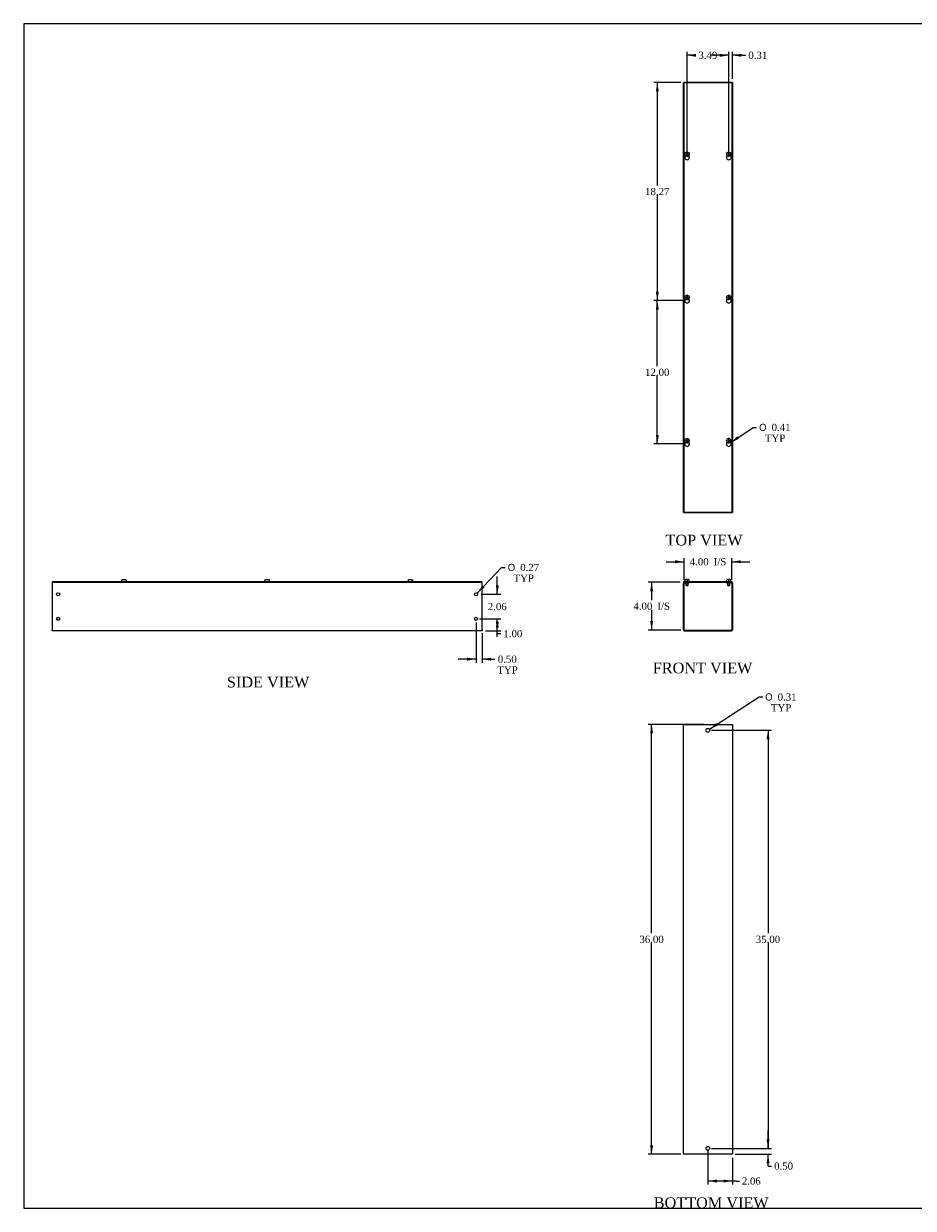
# Model space of a CAD drawing. Header units: inches. Extents: x 1 to 150, y -1 to 99.
# Tile 1 of 5: x 1 to 75, y 0 to 99. Entities that reach past the tile are written whole.
import ezdxf
from ezdxf.enums import TextEntityAlignment as Align

# ---------------------------------------------------------------- set-up
doc = ezdxf.new("R2010")
doc.units = ezdxf.units.IN
doc.header["$MEASUREMENT"] = 0
for name, color, linetype in [('COM53344-3', 7, 'Continuous'), ('COM56307-4', 7, 'Continuous'), ('Default', 7, 'Continuous'), ('SCS19515', 7, 'Continuous')]:
    doc.layers.add(name, color=color, linetype=linetype)
doc.styles.add('SEACAD_Solid_Edge_ANSI1_Symbols', font='txt')
doc.styles.add('SEACAD_Times_New_Roman', font='times.ttf')
doc.dimstyles.new('HAMMOND_(STH_-_120x80)', dxfattribs={"dimtxt": 0.6, "dimasz": 0.75, "dimexe": 0.3, "dimexo": 0.3, "dimgap": 0.15, "dimtad": 0, "dimtih": 1, "dimtoh": 1, "dimzin": 0, "dimdsep": 46, "dimtxsty": 'SEACAD_Times_New_Roman', "dimblk1": '_SE_FILLED', "dimblk2": '_SE_FILLED', "dimsah": 1, "dimcen": 0.3, "dimadec": 0, "dimazin": 0, "dimtfac": 0.8, "dimtofl": 0, "dimtmove": 0, "dimatfit": 3, "dimfxl": 1, "dimtolj": 1, "dimtzin": 0, "dimarcsym": 0})

# ---------------------------------------------------------------- blocks, each defined once
blk = doc.blocks.new('SE')
at = {"layer": 'COM53344-3', "color": 7, "linetype": 'Continuous'}
for p, q in [((55.893, 48.75), (55.893, 52.635)), ((55.95, 48.75), (55.95, 52.635)), ((55.979, 52.721), (56.143, 52.721)), ((55.979, 52.664), (56.143, 52.664)), ((56.143, 52.664), (56.143, 52.721)), ((56.143, 52.664), (56.393, 52.664)), ((56.393, 52.664), (56.393, 52.721)), ((59.507, 52.721), (59.507, 52.664)), ((59.507, 52.664), (59.757, 52.664)), ((59.757, 52.721), (59.921, 52.721)), ((59.757, 52.664), (59.757, 52.721)), ((59.757, 52.664), (59.921, 52.664)), ((59.95, 52.635), (59.95, 48.75)), ((60.007, 52.635), (60.007, 48.75)), ((55.979, 48.721), (59.921, 48.721)), ((55.979, 48.664), (59.921, 48.664))]:
    blk.add_line(p, q, dxfattribs=at)
for centre, radius, start, end in [((55.979, 52.635), 0.086, 90, 180), ((55.979, 52.635), 0.029, 90, 180), ((59.921, 52.635), 0.086, 0, 90), ((59.921, 52.635), 0.029, 0, 90), ((55.979, 48.75), 0.086, 180, 270), ((55.979, 48.75), 0.029, 180, 270), ((59.921, 48.75), 0.086, 270, 0), ((59.921, 48.75), 0.029, 270, 0)]:
    blk.add_arc(centre, radius, start, end, dxfattribs=at)
at = {"layer": 'COM56307-4', "color": 7, "linetype": 'Continuous'}
for p, q in [((55.925, 52.778), (59.976, 52.778)), ((55.925, 52.721), (55.925, 52.778)), ((55.925, 52.721), (55.979, 52.721)), ((56.143, 52.721), (59.757, 52.721)), ((59.921, 52.721), (59.976, 52.721)), ((59.976, 52.721), (59.976, 52.778))]:
    blk.add_line(p, q, dxfattribs=at)
at = {"layer": 'SCS19515', "color": 7, "linetype": 'Continuous'}
for p, q in [((56.018, 52.863), (56.018, 52.803)), ((56.176, 52.953), (56.108, 52.953)), ((56.111, 52.664), (56.111, 52.495)), ((56.176, 52.953), (56.176, 52.878)), ((56.236, 52.878), (56.176, 52.878)), ((56.303, 52.953), (56.236, 52.953)), ((56.236, 52.878), (56.236, 52.953)), ((56.301, 52.495), (56.301, 52.664)), ((56.393, 52.803), (56.393, 52.863)), ((59.507, 52.863), (59.507, 52.803)), ((59.665, 52.953), (59.597, 52.953)), ((59.6, 52.664), (59.6, 52.495)), ((59.665, 52.953), (59.665, 52.878)), ((59.725, 52.878), (59.665, 52.878)), ((59.792, 52.953), (59.725, 52.953)), ((59.725, 52.878), (59.725, 52.953)), ((59.79, 52.495), (59.79, 52.664)), ((59.882, 52.803), (59.882, 52.863)), ((56.301, 52.495), (56.111, 52.495)), ((56.111, 52.495), (56.141, 52.465)), ((56.141, 52.465), (56.271, 52.465)), ((56.271, 52.465), (56.301, 52.495)), ((59.79, 52.495), (59.6, 52.495)), ((59.6, 52.495), (59.63, 52.465)), ((59.63, 52.465), (59.76, 52.465)), ((59.76, 52.465), (59.79, 52.495))]:
    blk.add_line(p, q, dxfattribs=at)
for centre, radius, start, end in [((56.108, 52.863), 0.09, 90, 180), ((56.043, 52.803), 0.025, 180, 270), ((56.303, 52.863), 0.09, 0, 90), ((56.368, 52.803), 0.025, 270, 0), ((59.597, 52.863), 0.09, 90, 180), ((59.532, 52.803), 0.025, 180, 270), ((59.792, 52.863), 0.09, 0, 90), ((59.857, 52.803), 0.025, 270, 0)]:
    blk.add_arc(centre, radius, start, end, dxfattribs=at)
blk = doc.blocks.new('SE1')
at = {"layer": 'COM53344-3', "color": 7, "linetype": 'Continuous'}
for p, q in [((55.893, 58.576), (55.893, 94.576)), ((55.979, 94.576), (55.893, 94.576)), ((56.143, 94.576), (55.979, 94.576)), ((59.757, 94.576), (56.143, 94.576)), ((56.143, 94.545), (56.143, 94.576)), ((59.921, 94.576), (59.757, 94.576)), ((59.757, 94.576), (59.757, 94.545)), ((60.007, 94.576), (59.921, 94.576)), ((60.007, 94.576), (60.007, 58.576)), ((56.393, 88.226), (56.393, 88.382)), ((59.507, 88.382), (59.507, 88.226)), ((56.393, 76.226), (56.393, 76.382)), ((59.507, 76.382), (59.507, 76.226)), ((56.393, 64.226), (56.393, 64.382)), ((59.507, 64.382), (59.507, 64.226)), ((55.893, 58.576), (55.979, 58.576)), ((55.979, 58.576), (56.143, 58.576)), ((56.143, 58.576), (56.143, 58.607)), ((56.143, 58.576), (59.757, 58.576)), ((59.757, 58.607), (59.757, 58.576)), ((59.757, 58.576), (59.921, 58.576)), ((59.921, 58.576), (60.007, 58.576))]:
    blk.add_line(p, q, dxfattribs=at)
at = {"layer": 'COM56307-4', "color": 7, "linetype": 'Continuous'}
for p, q in [((55.925, 94.545), (55.925, 58.607)), ((59.976, 94.545), (55.925, 94.545)), ((59.976, 58.607), (59.976, 94.545)), ((55.925, 58.607), (59.976, 58.607))]:
    blk.add_line(p, q, dxfattribs=at)
for centre in [(56.206, 88.304), (59.695, 88.304), (56.206, 76.304), (59.695, 76.304), (56.206, 64.304), (59.695, 64.304)]:
    blk.add_arc(centre, 0.203, 133.55107, 46.44893, dxfattribs=at)
at = {"layer": 'SCS19515', "color": 7, "linetype": 'Continuous'}
for p, q in [((56.127, 88.576), (56.176, 88.625)), ((56.176, 88.527), (56.127, 88.576)), ((56.176, 88.76), (56.176, 88.669)), ((56.176, 88.669), (56.176, 88.625)), ((56.176, 88.527), (56.176, 88.483)), ((56.176, 88.483), (56.176, 88.392)), ((56.236, 88.669), (56.236, 88.76)), ((56.236, 88.625), (56.236, 88.669)), ((56.236, 88.625), (56.285, 88.576)), ((56.285, 88.576), (56.236, 88.527)), ((56.236, 88.483), (56.236, 88.527)), ((56.236, 88.392), (56.236, 88.483)), ((59.616, 88.576), (59.665, 88.625)), ((59.665, 88.527), (59.616, 88.576)), ((59.665, 88.76), (59.665, 88.669)), ((59.665, 88.669), (59.665, 88.625)), ((59.665, 88.527), (59.665, 88.483)), ((59.665, 88.483), (59.665, 88.392)), ((59.725, 88.669), (59.725, 88.76)), ((59.725, 88.625), (59.725, 88.669)), ((59.725, 88.625), (59.774, 88.576)), ((59.774, 88.576), (59.725, 88.527)), ((59.725, 88.483), (59.725, 88.527)), ((59.725, 88.392), (59.725, 88.483)), ((56.127, 76.576), (56.176, 76.625)), ((56.176, 76.527), (56.127, 76.576)), ((56.176, 76.76), (56.176, 76.669)), ((56.176, 76.669), (56.176, 76.625)), ((56.176, 76.527), (56.176, 76.483)), ((56.176, 76.483), (56.176, 76.392)), ((56.236, 76.669), (56.236, 76.76)), ((56.236, 76.625), (56.236, 76.669)), ((56.236, 76.625), (56.285, 76.576)), ((56.285, 76.576), (56.236, 76.527)), ((56.236, 76.483), (56.236, 76.527)), ((56.236, 76.392), (56.236, 76.483)), ((59.616, 76.576), (59.665, 76.625)), ((59.665, 76.527), (59.616, 76.576)), ((59.665, 76.76), (59.665, 76.669)), ((59.665, 76.669), (59.665, 76.625)), ((59.665, 76.527), (59.665, 76.483)), ((59.665, 76.483), (59.665, 76.392)), ((59.725, 76.669), (59.725, 76.76)), ((59.725, 76.625), (59.725, 76.669)), ((59.725, 76.625), (59.774, 76.576)), ((59.774, 76.576), (59.725, 76.527)), ((59.725, 76.483), (59.725, 76.527)), ((59.725, 76.392), (59.725, 76.483)), ((56.127, 64.576), (56.176, 64.625)), ((56.176, 64.527), (56.127, 64.576)), ((56.176, 64.76), (56.176, 64.669)), ((56.176, 64.669), (56.176, 64.625)), ((56.176, 64.527), (56.176, 64.483)), ((56.176, 64.483), (56.176, 64.392)), ((56.236, 64.669), (56.236, 64.76)), ((56.236, 64.625), (56.236, 64.669)), ((56.236, 64.625), (56.285, 64.576)), ((56.285, 64.576), (56.236, 64.527)), ((56.236, 64.483), (56.236, 64.527)), ((56.236, 64.392), (56.236, 64.483)), ((59.616, 64.576), (59.665, 64.625)), ((59.665, 64.527), (59.616, 64.576)), ((59.665, 64.76), (59.665, 64.669)), ((59.665, 64.669), (59.665, 64.625)), ((59.665, 64.527), (59.665, 64.483)), ((59.665, 64.483), (59.665, 64.392)), ((59.725, 64.669), (59.725, 64.76)), ((59.725, 64.625), (59.725, 64.669)), ((59.725, 64.625), (59.774, 64.576)), ((59.774, 64.576), (59.725, 64.527)), ((59.725, 64.483), (59.725, 64.527)), ((59.725, 64.392), (59.725, 64.483))]:
    blk.add_line(p, q, dxfattribs=at)
for centre in [(56.206, 88.576), (59.695, 88.576), (56.206, 76.576), (59.695, 76.576), (56.206, 64.576), (59.695, 64.576)]:
    blk.add_circle(centre, 0.187, dxfattribs=at)
for centre, start, end in [((56.206, 88.576), 80.73033, 99.26967), ((56.206, 88.576), 260.73033, 279.26967), ((59.695, 88.576), 80.73033, 99.26967), ((59.695, 88.576), 260.73033, 279.26967), ((56.206, 76.576), 80.73033, 99.26967), ((56.206, 76.576), 260.73033, 279.26967), ((59.695, 76.576), 80.73033, 99.26967), ((59.695, 76.576), 260.73033, 279.26967), ((56.206, 64.576), 80.73033, 99.26967), ((59.695, 64.576), 80.73033, 99.26967), ((56.206, 64.576), 260.73033, 279.26967), ((59.695, 64.576), 260.73033, 279.26967)]:
    blk.add_arc(centre, 0.186, start, end, dxfattribs=at)
blk = doc.blocks.new('SE2')
at = {"layer": 'COM53344-3', "color": 7, "linetype": 'Continuous'}
for p, q in [((55.893, 40.829), (55.979, 40.829)), ((55.893, 4.829), (55.893, 40.829)), ((55.979, 40.829), (59.921, 40.829)), ((59.921, 40.829), (60.007, 40.829)), ((60.007, 40.829), (60.007, 4.829)), ((55.979, 4.829), (55.893, 4.829)), ((59.921, 4.829), (55.979, 4.829)), ((60.007, 4.829), (59.921, 4.829))]:
    blk.add_line(p, q, dxfattribs=at)
for centre in [(57.95, 40.329), (57.95, 5.329)]:
    blk.add_circle(centre, 0.156, dxfattribs=at)
blk = doc.blocks.new('SE4')
at = {"layer": 'COM53344-3', "color": 7, "linetype": 'Continuous'}
for p, q in [((3.032, 52.721), (3.064, 52.721)), ((3.032, 52.721), (3.032, 52.635)), ((3.032, 52.635), (3.032, 48.75)), ((39.001, 52.721), (39.032, 52.721)), ((39.032, 52.635), (39.032, 52.721)), ((39.032, 48.75), (39.032, 52.635)), ((3.032, 48.664), (3.032, 48.75)), ((39.032, 48.664), (3.032, 48.664)), ((39.032, 48.75), (39.032, 48.664))]:
    blk.add_line(p, q, dxfattribs=at)
for centre in [(3.532, 51.721), (38.532, 51.721), (3.532, 49.664), (38.532, 49.664)]:
    blk.add_circle(centre, 0.133, dxfattribs=at)
at = {"layer": 'COM56307-4', "color": 7, "linetype": 'Continuous'}
for p, q in [((3.064, 52.778), (39.001, 52.778)), ((3.064, 52.721), (3.064, 52.778)), ((3.064, 52.721), (39.001, 52.721)), ((39.001, 52.721), (39.001, 52.778))]:
    blk.add_line(p, q, dxfattribs=at)
at = {"layer": 'SCS19515', "color": 7, "linetype": 'Continuous'}
for p, q in [((8.845, 52.863), (8.845, 52.803)), ((8.849, 52.878), (8.846, 52.878)), ((8.94, 52.953), (9.125, 52.953)), ((9.216, 52.878), (9.219, 52.878)), ((9.22, 52.803), (9.22, 52.863)), ((20.845, 52.863), (20.845, 52.803)), ((20.849, 52.878), (20.846, 52.878)), ((20.94, 52.953), (21.125, 52.953)), ((21.219, 52.878), (21.216, 52.878)), ((21.22, 52.803), (21.22, 52.863)), ((32.845, 52.863), (32.845, 52.803)), ((32.849, 52.878), (32.846, 52.878)), ((32.94, 52.953), (33.125, 52.953)), ((33.216, 52.878), (33.219, 52.878)), ((33.22, 52.803), (33.22, 52.863))]:
    blk.add_line(p, q, dxfattribs=at)
for centre, radius, start, end in [((8.935, 52.863), 0.09, 170.40593, 180), ((8.87, 52.803), 0.025, 180, 270), ((9.195, 52.803), 0.025, 270, 0), ((9.13, 52.863), 0.09, 0, 9.59407), ((20.935, 52.863), 0.09, 170.40593, 180), ((20.87, 52.803), 0.025, 180, 270), ((21.195, 52.803), 0.025, 270, 0), ((21.13, 52.863), 0.09, 0, 9.59407), ((32.935, 52.863), 0.09, 170.40593, 180), ((32.87, 52.803), 0.025, 180, 270), ((33.195, 52.803), 0.025, 270, 0), ((33.13, 52.863), 0.09, 0, 9.59407)]:
    blk.add_arc(centre, radius, start, end, dxfattribs=at)
for points in [[(8.849, 52.878), (8.849, 52.883), (8.851, 52.888), (8.855, 52.898), (8.857, 52.903), (8.862, 52.912), (8.865, 52.917), (8.872, 52.925), (8.876, 52.928), (8.884, 52.935), (8.889, 52.938), (8.898, 52.943), (8.903, 52.946), (8.913, 52.949), (8.918, 52.95), (8.929, 52.952), (8.934, 52.953), (8.94, 52.953)], [(9.125, 52.953), (9.13, 52.953), (9.136, 52.952), (9.146, 52.95), (9.152, 52.949), (9.162, 52.946), (9.167, 52.943), (9.176, 52.938), (9.18, 52.935), (9.189, 52.928), (9.192, 52.925), (9.199, 52.917), (9.203, 52.912), (9.208, 52.903), (9.21, 52.898), (9.214, 52.888), (9.215, 52.883), (9.216, 52.878)], [(20.849, 52.878), (20.849, 52.883), (20.851, 52.888), (20.855, 52.898), (20.857, 52.903), (20.862, 52.912), (20.865, 52.917), (20.872, 52.925), (20.876, 52.928), (20.884, 52.935), (20.889, 52.938), (20.898, 52.943), (20.903, 52.946), (20.913, 52.949), (20.918, 52.95), (20.929, 52.952), (20.934, 52.953), (20.94, 52.953)], [(21.125, 52.953), (21.13, 52.953), (21.136, 52.952), (21.146, 52.95), (21.152, 52.949), (21.162, 52.946), (21.167, 52.943), (21.176, 52.938), (21.18, 52.935), (21.189, 52.928), (21.192, 52.925), (21.199, 52.917), (21.203, 52.912), (21.208, 52.903), (21.21, 52.898), (21.214, 52.888), (21.215, 52.883), (21.216, 52.878)], [(32.849, 52.878), (32.849, 52.883), (32.851, 52.888), (32.855, 52.898), (32.857, 52.903), (32.862, 52.912), (32.865, 52.917), (32.872, 52.925), (32.876, 52.928), (32.884, 52.935), (32.889, 52.938), (32.898, 52.943), (32.903, 52.946), (32.913, 52.949), (32.918, 52.95), (32.929, 52.952), (32.934, 52.953), (32.94, 52.953)], [(33.125, 52.953), (33.13, 52.953), (33.136, 52.952), (33.146, 52.95), (33.152, 52.949), (33.162, 52.946), (33.167, 52.943), (33.176, 52.938), (33.18, 52.935), (33.189, 52.928), (33.192, 52.925), (33.199, 52.917), (33.203, 52.912), (33.208, 52.903), (33.21, 52.898), (33.214, 52.888), (33.215, 52.883), (33.216, 52.878)]]:
    blk.add_open_spline(points, degree=3, knots=[0, 0, 0, 0, 0.125, 0.125, 0.25, 0.25, 0.375, 0.375, 0.5, 0.5, 0.625, 0.625, 0.75, 0.75, 0.875, 0.875, 1, 1, 1, 1], dxfattribs=at)
blk = doc.blocks.new('DMBLK6152')
at = {"layer": 'Default', "linetype": 'Continuous', "transparency": 16777216}
for points in [[(55.2, 54.568), (55.2, 54.318), (55.95, 54.443)], [(60.7, 54.568), (59.95, 54.443), (60.7, 54.318)]]:
    blk.add_hatch(color=7, dxfattribs=at).paths.add_polyline_path(points)
at = {"layer": 'Default', "color": 7, "linetype": 'Continuous', "transparency": 16777216}
for p, q in [((55.95, 52.935), (55.95, 54.743)), ((59.95, 52.935), (59.95, 54.743)), ((54.45, 54.443), (55.95, 54.443)), ((59.95, 54.443), (61.45, 54.443))]:
    blk.add_line(p, q, dxfattribs=at)
at = {"layer": 'Default', "color": 7, "linetype": 'Continuous', "transparency": 16777216, "style": 'SEACAD_Times_New_Roman'}
for s, p in [('4.00', (56.425, 54.743)), ('I/S', (58.438, 54.743))]:
    blk.add_text(s, height=0.6, dxfattribs=at).set_placement(p, align=Align.TOP_LEFT)
blk = doc.blocks.new('_SE_FILLED')
at = {"color": 0}
blk.add_line((0, 0), (-1, 0), dxfattribs=at)
blk.add_solid([(0, 0), (-1, -0.1665), (-1, 0.1665), (0, 0)], dxfattribs=at)
blk = doc.blocks.new('DMBLK6153')
at = {"layer": 'Default', "linetype": 'Continuous', "transparency": 16777216}
for points in [[(53.11, 51.971), (53.36, 51.971), (53.235, 52.721)], [(53.11, 49.471), (53.235, 48.721), (53.36, 49.471)]]:
    blk.add_hatch(color=7, dxfattribs=at).paths.add_polyline_path(points)
at = {"layer": 'Default', "color": 7, "linetype": 'Continuous', "transparency": 16777216}
for p, q in [((55.625, 52.721), (52.935, 52.721)), ((53.235, 52.721), (53.235, 51.231)), ((53.235, 50.421), (53.235, 48.721)), ((55.679, 48.721), (52.935, 48.721))]:
    blk.add_line(p, q, dxfattribs=at)
at = {"layer": 'Default', "color": 7, "linetype": 'Continuous', "transparency": 16777216, "style": 'SEACAD_Times_New_Roman'}
for s, p in [('4.00', (51.71, 51.021)), ('I/S', (53.722, 51.021))]:
    blk.add_text(s, height=0.6, dxfattribs=at).set_placement(p, align=Align.TOP_LEFT)
blk = doc.blocks.new('DMBLK6154')
at = {"layer": 'Default', "linetype": 'Continuous', "transparency": 16777216}
for points in [[(53.11, 40.079), (53.36, 40.079), (53.235, 40.829)], [(53.11, 5.579), (53.235, 4.829), (53.36, 5.579)]]:
    blk.add_hatch(color=7, dxfattribs=at).paths.add_polyline_path(points)
at = {"layer": 'Default', "color": 7, "linetype": 'Continuous', "transparency": 16777216}
for p, q in [((57.65, 40.829), (52.935, 40.829)), ((53.235, 23.339), (53.235, 40.829)), ((53.235, 4.829), (53.235, 22.529)), ((55.679, 4.829), (52.935, 4.829))]:
    blk.add_line(p, q, dxfattribs=at)
at = {"layer": 'Default', "color": 7, "linetype": 'Continuous', "transparency": 16777216, "style": 'SEACAD_Times_New_Roman'}
blk.add_text('36.00', height=0.6, dxfattribs=at).set_placement((52.211, 23.129), align=Align.TOP_LEFT)
blk = doc.blocks.new('DMBLK6155')
at = {"layer": 'Default', "linetype": 'Continuous', "transparency": 16777216}
for points in [[(58.7, 2.467), (58.7, 2.717), (57.95, 2.592)], [(59.257, 2.467), (60.007, 2.592), (59.257, 2.717)]]:
    blk.add_hatch(color=7, dxfattribs=at).paths.add_polyline_path(points)
at = {"layer": 'Default', "color": 7, "linetype": 'Continuous', "transparency": 16777216}
for p, q in [((57.95, 5.185), (57.95, 2.292)), ((60.007, 4.529), (60.007, 2.292)), ((60.283, 2.592), (57.95, 2.592)), ((60.283, 2.592), (60.583, 2.592))]:
    blk.add_line(p, q, dxfattribs=at)
at = {"layer": 'Default', "color": 7, "linetype": 'Continuous', "transparency": 16777216, "style": 'SEACAD_Times_New_Roman'}
blk.add_text('2.06', height=0.6, dxfattribs=at).set_placement((60.793, 2.892), align=Align.TOP_LEFT)
blk = doc.blocks.new('DMBLK6156')
at = {"layer": 'Default', "linetype": 'Continuous', "transparency": 16777216}
for points in [[(53.587, 93.826), (53.837, 93.826), (53.712, 94.576)], [(53.587, 77.054), (53.712, 76.304), (53.837, 77.054)]]:
    blk.add_hatch(color=7, dxfattribs=at).paths.add_polyline_path(points)
at = {"layer": 'Default', "color": 7, "linetype": 'Continuous', "transparency": 16777216}
for p, q in [((55.679, 94.576), (53.412, 94.576)), ((53.712, 94.576), (53.712, 85.95)), ((53.712, 85.14), (53.712, 76.304)), ((55.906, 76.304), (53.412, 76.304))]:
    blk.add_line(p, q, dxfattribs=at)
at = {"layer": 'Default', "color": 7, "linetype": 'Continuous', "transparency": 16777216, "style": 'SEACAD_Times_New_Roman'}
blk.add_text('18.27', height=0.6, dxfattribs=at).set_placement((52.688, 85.74), align=Align.TOP_LEFT)
blk = doc.blocks.new('DMBLK6157')
at = {"layer": 'Default', "linetype": 'Continuous', "transparency": 16777216}
for points in [[(53.587, 75.554), (53.837, 75.554), (53.712, 76.304)], [(53.587, 65.054), (53.712, 64.304), (53.837, 65.054)]]:
    blk.add_hatch(color=7, dxfattribs=at).paths.add_polyline_path(points)
at = {"layer": 'Default', "color": 7, "linetype": 'Continuous', "transparency": 16777216}
for p, q in [((55.906, 76.304), (53.412, 76.304)), ((53.712, 70.814), (53.712, 76.304)), ((53.712, 64.304), (53.712, 70.004)), ((55.906, 64.304), (53.412, 64.304))]:
    blk.add_line(p, q, dxfattribs=at)
at = {"layer": 'Default', "color": 7, "linetype": 'Continuous', "transparency": 16777216, "style": 'SEACAD_Times_New_Roman'}
blk.add_text('12.00', height=0.6, dxfattribs=at).set_placement((52.688, 70.604), align=Align.TOP_LEFT)
blk = doc.blocks.new('DMBLK6158')
at = {"layer": 'Default', "linetype": 'Continuous', "transparency": 16777216}
for points in [[(58.945, 96.972), (58.945, 96.722), (59.695, 96.847)], [(60.757, 96.972), (60.007, 96.847), (60.757, 96.722)]]:
    blk.add_hatch(color=7, dxfattribs=at).paths.add_polyline_path(points)
at = {"layer": 'Default', "color": 7, "linetype": 'Continuous', "transparency": 16777216}
for p, q in [((59.695, 96.847), (58.195, 96.847)), ((59.695, 88.604), (59.695, 97.147)), ((60.007, 94.876), (60.007, 97.147)), ((60.825, 96.847), (60.007, 96.847)), ((60.825, 96.847), (61.125, 96.847))]:
    blk.add_line(p, q, dxfattribs=at)
at = {"layer": 'Default', "color": 7, "linetype": 'Continuous', "transparency": 16777216, "style": 'SEACAD_Times_New_Roman'}
blk.add_text('0.31', height=0.6, dxfattribs=at).set_placement((61.335, 97.147), align=Align.TOP_LEFT)
blk = doc.blocks.new('DMBLK6159')
at = {"layer": 'Default', "linetype": 'Continuous', "transparency": 16777216}
for points in [[(56.956, 96.972), (56.206, 96.847), (56.956, 96.722)], [(58.945, 96.972), (58.945, 96.722), (59.695, 96.847)]]:
    blk.add_hatch(color=7, dxfattribs=at).paths.add_polyline_path(points)
at = {"layer": 'Default', "color": 7, "linetype": 'Continuous', "transparency": 16777216}
for p, q in [((56.206, 88.604), (56.206, 97.147)), ((56.944, 96.847), (56.206, 96.847)), ((59.695, 96.847), (58.956, 96.847)), ((59.695, 88.604), (59.695, 97.147))]:
    blk.add_line(p, q, dxfattribs=at)
at = {"layer": 'Default', "color": 7, "linetype": 'Continuous', "transparency": 16777216, "style": 'SEACAD_Times_New_Roman'}
blk.add_text('3.49', height=0.6, dxfattribs=at).set_placement((57.154, 97.147), align=Align.TOP_LEFT)
blk = doc.blocks.new('DMBLK6160')
at = {"layer": 'Default', "linetype": 'Continuous', "transparency": 16777216}
blk.add_hatch(color=7, dxfattribs=at).paths.add_polyline_path([(60.411, 64.945), (59.862, 64.418), (60.552, 64.738)])
at = {"layer": 'Default', "color": 7, "linetype": 'Continuous', "transparency": 16777216}
for p, q in [((59.862, 64.418), (61.728, 65.693)), ((61.728, 65.693), (62.028, 65.693))]:
    blk.add_line(p, q, dxfattribs=at)
for s, style, p in [('O', 'SEACAD_Solid_Edge_ANSI1_Symbols', (62.238, 65.993)), ('0.41', 'SEACAD_Times_New_Roman', (63.283, 65.993)), ('TYP', 'SEACAD_Times_New_Roman', (62.718, 65.093))]:
    blk.add_text(s, height=0.6, dxfattribs=dict(at, style=style)).set_placement(p, align=Align.TOP_LEFT)
blk = doc.blocks.new('DMBLK6161')
at = {"layer": 'Default', "linetype": 'Continuous', "transparency": 16777216}
for points in [[(40.437, 48.914), (40.312, 49.664), (40.187, 48.914)], [(40.437, 49.414), (40.187, 49.414), (40.312, 48.664)]]:
    blk.add_hatch(color=7, dxfattribs=at).paths.add_polyline_path(points)
at = {"layer": 'Default', "color": 7, "linetype": 'Continuous', "transparency": 16777216}
for p, q in [((38.832, 49.664), (40.612, 49.664)), ((40.312, 48.422), (40.312, 49.664)), ((39.332, 48.664), (40.612, 48.664)), ((40.312, 48.422), (40.612, 48.422))]:
    blk.add_line(p, q, dxfattribs=at)
at = {"layer": 'Default', "color": 7, "linetype": 'Continuous', "transparency": 16777216, "style": 'SEACAD_Times_New_Roman'}
blk.add_text('1.00', height=0.6, dxfattribs=at).set_placement((40.822, 48.722), align=Align.TOP_LEFT)
blk = doc.blocks.new('DMBLK6166')
at = {"layer": 'Default', "linetype": 'Continuous', "transparency": 16777216}
for points in [[(37.782, 46.161), (38.532, 46.286), (37.782, 46.411)], [(39.782, 46.161), (39.782, 46.411), (39.032, 46.286)]]:
    blk.add_hatch(color=7, dxfattribs=at).paths.add_polyline_path(points)
at = {"layer": 'Default', "color": 7, "linetype": 'Continuous', "transparency": 16777216}
for p, q in [((38.532, 49.364), (38.532, 45.986)), ((39.032, 48.45), (39.032, 45.986)), ((38.532, 46.286), (37.032, 46.286)), ((39.801, 46.286), (39.032, 46.286)), ((39.801, 46.286), (40.101, 46.286))]:
    blk.add_line(p, q, dxfattribs=at)
at = {"layer": 'Default', "color": 7, "linetype": 'Continuous', "transparency": 16777216, "style": 'SEACAD_Times_New_Roman'}
for s, p in [('TYP', (40.311, 45.686)), ('0.50', (40.354, 46.586))]:
    blk.add_text(s, height=0.6, dxfattribs=at).set_placement(p, align=Align.TOP_LEFT)
blk = doc.blocks.new('DMBLK6167')
at = {"layer": 'Default', "linetype": 'Continuous', "transparency": 16777216}
for points in [[(63.111, 6.079), (62.861, 6.079), (62.986, 5.329)], [(63.111, 4.079), (62.986, 4.829), (62.861, 4.079)]]:
    blk.add_hatch(color=7, dxfattribs=at).paths.add_polyline_path(points)
at = {"layer": 'Default', "color": 7, "linetype": 'Continuous', "transparency": 16777216}
for p, q in [((62.986, 5.329), (62.986, 6.829)), ((58.25, 5.329), (63.286, 5.329)), ((60.221, 4.829), (63.286, 4.829)), ((62.986, 3.849), (62.986, 4.829)), ((62.986, 3.849), (63.286, 3.849))]:
    blk.add_line(p, q, dxfattribs=at)
at = {"layer": 'Default', "color": 7, "linetype": 'Continuous', "transparency": 16777216, "style": 'SEACAD_Times_New_Roman'}
blk.add_text('0.50', height=0.6, dxfattribs=at).set_placement((63.496, 4.149), align=Align.TOP_LEFT)
blk = doc.blocks.new('DMBLK6168')
at = {"layer": 'Default', "linetype": 'Continuous', "transparency": 16777216}
for points in [[(63.111, 39.579), (62.986, 40.329), (62.861, 39.579)], [(63.111, 6.079), (62.861, 6.079), (62.986, 5.329)]]:
    blk.add_hatch(color=7, dxfattribs=at).paths.add_polyline_path(points)
at = {"layer": 'Default', "color": 7, "linetype": 'Continuous', "transparency": 16777216}
for p, q in [((58.25, 40.329), (63.286, 40.329)), ((62.986, 40.329), (62.986, 23.339)), ((62.986, 22.529), (62.986, 5.329)), ((58.25, 5.329), (63.286, 5.329))]:
    blk.add_line(p, q, dxfattribs=at)
at = {"layer": 'Default', "color": 7, "linetype": 'Continuous', "transparency": 16777216, "style": 'SEACAD_Times_New_Roman'}
blk.add_text('35.00', height=0.6, dxfattribs=at).set_placement((61.962, 23.129), align=Align.TOP_LEFT)
blk = doc.blocks.new('DMBLK6169')
at = {"layer": 'Default', "linetype": 'Continuous', "transparency": 16777216}
blk.add_hatch(color=7, dxfattribs=at).paths.add_polyline_path([(39.051, 52.446), (38.624, 51.817), (39.232, 52.273)])
at = {"layer": 'Default', "color": 7, "linetype": 'Continuous', "transparency": 16777216}
for p, q in [((38.624, 51.817), (40.675, 53.967)), ((40.675, 53.967), (40.975, 53.967))]:
    blk.add_line(p, q, dxfattribs=at)
for s, style, p in [('O', 'SEACAD_Solid_Edge_ANSI1_Symbols', (41.185, 54.267)), ('0.27', 'SEACAD_Times_New_Roman', (42.229, 54.267)), ('TYP', 'SEACAD_Times_New_Roman', (41.664, 53.367))]:
    blk.add_text(s, height=0.6, dxfattribs=dict(at, style=style)).set_placement(p, align=Align.TOP_LEFT)
blk = doc.blocks.new('DMBLK6170')
at = {"layer": 'Default', "linetype": 'Continuous', "transparency": 16777216}
blk.add_hatch(color=7, dxfattribs=at).paths.add_polyline_path([(58.641, 40.929), (58.081, 40.414), (58.778, 40.719)])
at = {"layer": 'Default', "color": 7, "linetype": 'Continuous', "transparency": 16777216}
for p, q in [((58.081, 40.414), (62.236, 43.122)), ((62.236, 43.122), (62.536, 43.122))]:
    blk.add_line(p, q, dxfattribs=at)
for s, style, p in [('O', 'SEACAD_Solid_Edge_ANSI1_Symbols', (62.746, 43.422)), ('0.31', 'SEACAD_Times_New_Roman', (63.791, 43.422)), ('TYP', 'SEACAD_Times_New_Roman', (63.226, 42.522))]:
    blk.add_text(s, height=0.6, dxfattribs=dict(at, style=style)).set_placement(p, align=Align.TOP_LEFT)
blk = doc.blocks.new('DMBLK6171')
at = {"layer": 'Default', "linetype": 'Continuous', "transparency": 16777216}
for points in [[(40.437, 52.471), (40.187, 52.471), (40.312, 51.721)], [(40.437, 48.914), (40.312, 49.664), (40.187, 48.914)]]:
    blk.add_hatch(color=7, dxfattribs=at).paths.add_polyline_path(points)
at = {"layer": 'Default', "color": 7, "linetype": 'Continuous', "transparency": 16777216}
for p, q in [((40.312, 51.721), (40.312, 53.221)), ((38.965, 51.721), (40.612, 51.721)), ((38.965, 49.664), (40.612, 49.664)), ((40.312, 48.164), (40.312, 49.664))]:
    blk.add_line(p, q, dxfattribs=at)
at = {"layer": 'Default', "color": 7, "linetype": 'Continuous', "transparency": 16777216, "style": 'SEACAD_Times_New_Roman'}
blk.add_text('2.06', height=0.6, dxfattribs=at).set_placement((39.516, 50.992), align=Align.TOP_LEFT)
blk = doc.blocks.new('BORDER')
at = {"layer": 'Default', "color": 7, "linetype": 'Continuous'}
for p, q in [((0, 27.86), (-41.86, 27.86)), ((-41.86, 27.86), (-41.86, 0)), ((-41.86, 0), (0, 0))]:
    blk.add_line(p, q, dxfattribs=at)

msp = doc.modelspace()

# ---------------------------------------------------------------- block references
at = {"layer": 'Default', "color": 7, "xscale": 3.56, "yscale": 3.56, "zscale": 3.56}
msp.add_blockref('BORDER', (149.664, 0.311), dxfattribs=at)
at = {"layer": 'Default'}
for name in ['SE1', 'SE4', 'SE', 'SE2']:
    msp.add_blockref(name, (0, 0), dxfattribs=at)

# ---------------------------------------------------------------- texts
at = {"layer": 'Default', "color": 7, "linetype": 'Continuous', "style": 'SEACAD_Times_New_Roman'}
for s, p in [('TOP VIEW', (54.399, 56.705)), ('FRONT VIEW', (53.332, 45.999)), ('SIDE VIEW', (17.663, 44.817)), ('BOTTOM VIEW', (53.412, 1.224))]:
    msp.add_text(s, height=0.9, dxfattribs=at).set_placement(p, align=Align.TOP_LEFT)

# ---------------------------------------------------------------- dimensions: what is measured, and where the dimension line sits
at = {"layer": 'Default', "color": 7, "linetype": 'Continuous'}
dim = msp.add_linear_dim(base=(56.206, 96.847), p1=(59.695, 88.304), p2=(56.206, 88.304), text='\\A1;<>', dimstyle='HAMMOND_(STH_-_120x80)', dxfattribs=at)
dim.commit()
dim.dimension.update_dxf_attribs({"geometry": 'DMBLK6159', "text_midpoint": (57.95, 96.847), "dimtype": 160})
for base, p1, p2, text, picture, middle in [((59.695, 96.847), (60.007, 94.576), (59.695, 88.304), '\\A1;<>', 'DMBLK6158', (61.125, 96.847)), ((38.532, 46.286), (39.032, 48.75), (38.532, 49.664), '\\A1;<>\\PTYP', 'DMBLK6166', (40.101, 46.286)), ((57.95, 2.592), (60.007, 4.829), (57.95, 5.485), '\\A1;<>', 'DMBLK6155', (60.583, 2.592))]:
    dim = msp.add_linear_dim(base=base, p1=p1, p2=p2, text=text, dimstyle='HAMMOND_(STH_-_120x80)', override={"dimtmove": 1}, dxfattribs=at)
    dim.commit()
    dim.dimension.update_dxf_attribs({"geometry": picture, "text_midpoint": middle, "dimtype": 160})
for base, p1, p2, angle, text, picture, middle, dimtype in [((53.712, 76.304), (55.979, 94.576), (56.206, 76.304), 90, '\\A1;<>', 'DMBLK6156', (53.712, 85.44), 160), ((53.712, 64.304), (56.206, 64.304), (56.206, 76.304), 90, '\\A1;<>', 'DMBLK6157', (53.712, 70.304), 161), ((55.95, 54.443), (55.95, 52.635), (59.95, 52.635), 0, '\\A1;<> I/S', 'DMBLK6152', (57.95, 54.443), 161), ((40.312, 49.664), (38.665, 49.664), (38.665, 51.721), 90, '\\A1;<>', 'DMBLK6171', (40.312, 50.692), 161), ((53.235, 48.721), (59.976, 52.721), (59.921, 48.721), 90, '\\A1;<> I/S', 'DMBLK6153', (53.235, 50.721), 160), ((53.235, 40.829), (55.979, 4.829), (57.95, 40.829), 90, '\\A1;<>', 'DMBLK6154', (53.235, 22.829), 160), ((62.986, 40.329), (57.95, 40.329), (57.95, 5.329), 270, '\\A1;<>', 'DMBLK6168', (62.986, 22.829), 161)]:
    dim = msp.add_linear_dim(base=base, p1=p1, p2=p2, angle=angle, text=text, dimstyle='HAMMOND_(STH_-_120x80)', dxfattribs=at)
    dim.commit()
    dim.dimension.update_dxf_attribs({"geometry": picture, "text_midpoint": middle, "dimtype": dimtype})
for p1, p2, picture, middle in [((59.527, 64.189), (59.862, 64.418), 'DMBLK6160', (62.028, 65.693)), ((38.441, 51.624), (38.624, 51.817), 'DMBLK6169', (40.975, 53.967)), ((57.819, 40.244), (58.081, 40.414), 'DMBLK6170', (62.536, 43.122))]:
    dim = msp.add_diameter_dim_2p(p1=p1, p2=p2, text='\\A1;<>\\PTYP', dimstyle='HAMMOND_(STH_-_120x80)', dxfattribs=at)
    dim.commit()
    dim.dimension.update_dxf_attribs({"geometry": picture, "text_midpoint": middle, "dimtype": 163})
for base, p1, p2, picture, middle in [((40.312, 49.664), (39.032, 48.664), (38.532, 49.664), 'DMBLK6161', (40.612, 48.422)), ((62.986, 5.329), (59.921, 4.829), (57.95, 5.329), 'DMBLK6167', (63.286, 3.849))]:
    dim = msp.add_linear_dim(base=base, p1=p1, p2=p2, angle=90, text='\\A1;<>', dimstyle='HAMMOND_(STH_-_120x80)', override={"dimtmove": 1}, dxfattribs=at)
    dim.commit()
    dim.dimension.update_dxf_attribs({"geometry": picture, "text_midpoint": middle, "dimtype": 160})

doc.saveas('drawing.dxf')
